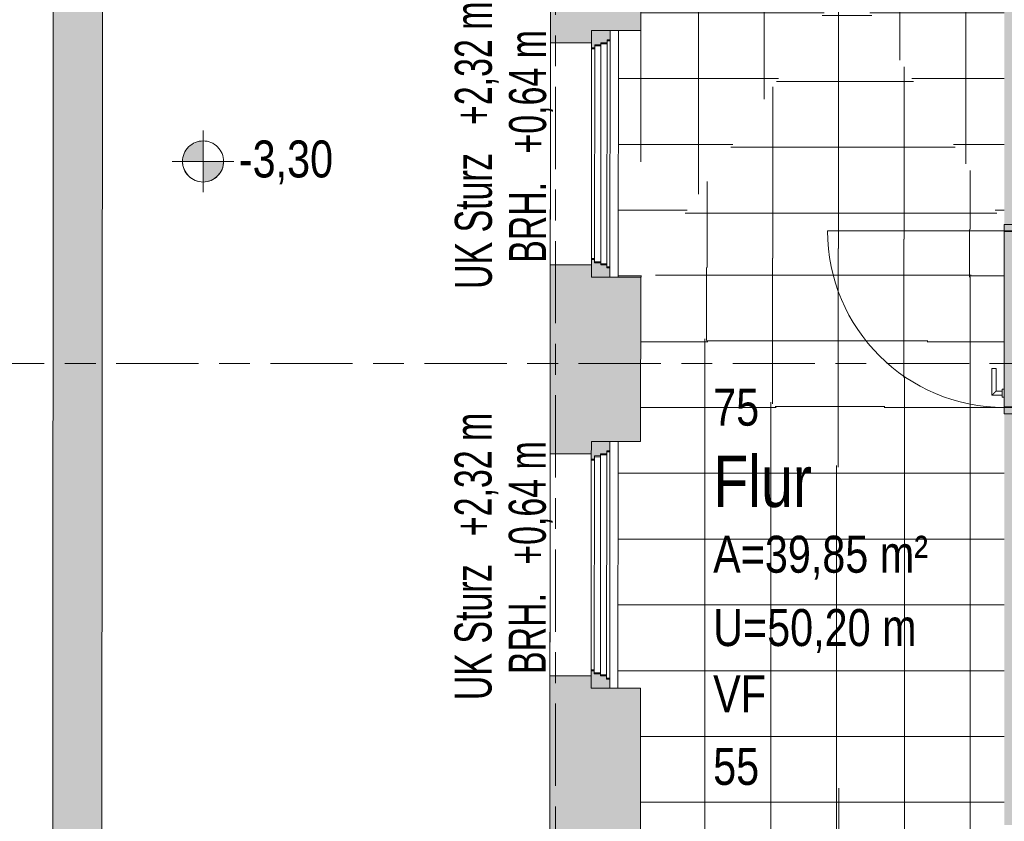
# Model space of a CAD drawing. Header units: metres. Extents: x 2 to 163, y -54 to 869.
# Tile 39 of 78: x 25.66 to 30.46, y -2.25 to 1.65. Entities that reach past the tile are written whole.
import ezdxf

# ---------------------------------------------------------------- set-up
doc = ezdxf.new("R2010")
doc.units = ezdxf.units.M
doc.linetypes.add('_Rasterlinie_', pattern=[0.75, 0.4, -0.1, 0.15, -0.1])
for name, color, linetype, lineweight in [('A_Fenster', 45, 'Continuous', 5), ('A_Fenster-Txt', 129, 'Continuous', 5), ('A_Geschossdecken', 7, 'Continuous', 5), ('A_Geschossdecken_Oberflächenschraffur', 7, 'Continuous', 5), ('A_Hoehenkoten', 124, 'Continuous', 5), ('A_Raster', 128, 'Continuous', 5), ('A_Raum-Txt', 16, 'Continuous', 5), ('A_Tuer', 128, 'Continuous', 5), ('A_Türen_Element', 128, 'Continuous', 5), ('A_Türen_Rahmen', 128, 'Continuous', 5), ('A_Wand', 244, 'Continuous', 5), ('A_Wand_Schraff', 1, 'Continuous', 5), ('A_Öffnung', 128, 'Continuous', 5)]:
    doc.layers.add(name, color=color, linetype=linetype, lineweight=lineweight)
doc.styles.add('Arial Narrow', font='ARIALN.TTF', dxfattribs={"width": 0.8, "height": 0.1799999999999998})
doc.styles.add('Arial_1', font='arial.ttf', dxfattribs={"width": 0.8, "height": 0.1799999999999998})
doc.styles.add('Arial_B', font='txt', dxfattribs={"width": 0.8, "height": 0.25})
pattern_1 = [(0, (56.20742272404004, 4.247), (0, 0.32), []), (90, (56.20742272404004, 4.247), (-0.32, 1.959434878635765e-17), [])]
pattern_2 = [(0, (56.19942272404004, 4.247), (0, 0.32), []), (90, (56.19942272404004, 4.247), (-0.32, 1.959434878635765e-17), [])]
pattern_3 = [(0.001, (56.20742272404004, 4.252), (-5.585053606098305e-06, 0.3199999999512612), []), (90, (56.20742272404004, 4.252), (-0.32, 1.959434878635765e-17), [])]
pattern_4 = [(0, (56.21042272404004, 4.247), (0, 0.32), []), (90, (56.21042272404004, 4.247), (-0.32, 1.959434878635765e-17), [])]
pattern_5 = [(0, (56.16742272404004, 4.247), (0, 0.32), []), (90, (56.16742272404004, 4.247), (-0.32, 1.959434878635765e-17), [])]
pattern_6 = [(0.003999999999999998, (56.20942272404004, 4.235), (-2.234021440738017e-05, 0.3199999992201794), []), (90, (56.20942272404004, 4.235), (-0.32, 1.959434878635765e-17), [])]
pattern_7 = [(0, (56.18842272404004, 4.247), (0, 0.32), []), (90, (56.18842272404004, 4.247), (-0.32, 1.959434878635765e-17), [])]

# ---------------------------------------------------------------- blocks, each defined once
blk = doc.blocks.new('TU DF 1 - Rahmenstock flächenbündig variabel - DL - H - 840 x 2040-8069373-AB-E-1 OK FFB')
at = {"layer": 'A_Tuer', "lineweight": 9}
h = blk.add_hatch(color=253, dxfattribs=at)
h.paths.add_polyline_path([(-0.4600000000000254, 0.05500000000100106), (-0.4600000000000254, -0.05499999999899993), (-0.4150000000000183, -0.05499999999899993), (-0.4150000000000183, 0.01000000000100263), (-0.4300000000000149, 0.01000000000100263), (-0.4300000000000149, 0.05500000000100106)], flags=0)
h.paths.add_polyline_path([(0.4149999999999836, 0.01000000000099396), (0.4149999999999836, -0.05499999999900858), (0.459999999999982, -0.05499999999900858), (0.459999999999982, 0.0550000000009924), (0.4299999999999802, 0.0550000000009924), (0.4299999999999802, 0.01000000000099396)], flags=0)
blk.add_hatch(color=253, dxfattribs=at).paths.add_polyline_path([(-0.4260000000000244, 0.0550000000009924), (-0.4260000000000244, 0.01000000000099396), (0.4259999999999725, 0.01000000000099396), (0.4259999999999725, 0.0550000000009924), (-0.388090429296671, 0.0550000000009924)], flags=0)
at = {"layer": 'A_Tuer', "color": 250, "lineweight": 9}
for p, q in [((-0.3699999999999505, 0.1150000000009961), (-0.3699999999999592, 0.06500000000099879)), ((-0.2399999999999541, 0.1150000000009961), (-0.3699999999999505, 0.1150000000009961)), ((-0.3699999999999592, 0.1150000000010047), (-0.3699999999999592, 0.06500000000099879)), ((-0.2399999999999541, 0.1150000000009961), (-0.3699999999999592, 0.1150000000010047)), ((-0.2399999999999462, 0.1150000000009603), (-0.2399999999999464, 0.0950000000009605)), ((-0.2399999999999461, 0.1150000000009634), (-0.2399999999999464, 0.0950000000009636)), ((-0.4600000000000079, -0.05500000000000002), (-0.4600000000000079, 0.05500000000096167)), ((-0.3799999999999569, 0.06500000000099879), (-0.3799999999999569, 0.05500000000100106)), ((-0.3799999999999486, 0.06500000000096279), (-0.3399999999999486, 0.06500000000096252)), ((-0.3499999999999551, 0.06500000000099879), (-0.3499999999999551, 0.09500000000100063)), ((-0.3499999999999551, 0.09500000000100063), (-0.2399999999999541, 0.09500000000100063)), ((-0.3499999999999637, 0.06500000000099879), (-0.3499999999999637, 0.09500000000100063)), ((-0.3499999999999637, 0.09500000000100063), (-0.2399999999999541, 0.09500000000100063)), ((-0.3399999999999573, 0.05500000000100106), (-0.3399999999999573, 0.06500000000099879)), ((0.4599999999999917, 0.05500000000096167), (0.4599999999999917, -0.05500000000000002)), ((-0.3799999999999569, 0.01000000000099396), (-0.3799999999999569, 1.004900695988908e-12)), ((-0.3399999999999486, 9.624743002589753e-13), (-0.3799999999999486, 9.624743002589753e-13)), ((-0.3699999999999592, 1.004900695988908e-12), (-0.3699999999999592, -0.04999999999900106)), ((-0.3699999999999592, 1.004900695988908e-12), (-0.3699999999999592, -0.04999999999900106)), ((-0.3499999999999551, -0.02999999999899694), (-0.3499999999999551, 1.004900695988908e-12)), ((-0.3499999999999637, -0.02999999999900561), (-0.3499999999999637, 1.004900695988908e-12)), ((-0.3399999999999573, 1.004900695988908e-12), (-0.3399999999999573, 0.01000000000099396)), ((-0.2399999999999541, -0.02999999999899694), (-0.3499999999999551, -0.02999999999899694)), ((-0.2399999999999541, -0.02999999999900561), (-0.3499999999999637, -0.02999999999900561)), ((-0.2399999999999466, -0.02999999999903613), (-0.2399999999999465, -0.0499999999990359)), ((-0.2399999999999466, -0.02999999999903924), (-0.2399999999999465, -0.04999999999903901)), ((-0.3699999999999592, -0.04999999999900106), (-0.2399999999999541, -0.04999999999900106)), ((-0.3699999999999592, -0.04999999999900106), (-0.2399999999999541, -0.04999999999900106))]:
    blk.add_line(p, q, dxfattribs=at)
for points in [[(-0.3499999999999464, 0.09500000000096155), (-0.3499999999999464, 0.09500387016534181), (-0.350172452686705, 0.09517057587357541), (-0.3507348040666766, 0.09573664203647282), (-0.3513149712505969, 0.0963146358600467), (-0.351922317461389, 0.09692184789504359), (-0.3524762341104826, 0.09747975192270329), (-0.3530730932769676, 0.09807100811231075), (-0.3538949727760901, 0.09889615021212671), (-0.354803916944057, 0.09980580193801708), (-0.3555739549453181, 0.1005703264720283), (-0.3561704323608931, 0.101170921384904), (-0.3567833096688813, 0.1017874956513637), (-0.3574099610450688, 0.1024099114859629), (-0.3580477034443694, 0.1030437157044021), (-0.3586938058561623, 0.1036939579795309), (-0.3593455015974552, 0.1043497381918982), (-0.3599999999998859, 0.1050000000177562), (-0.3606544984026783, 0.1056502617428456), (-0.3613061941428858, 0.1063060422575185), (-0.3619522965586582, 0.1069562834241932), (-0.3625900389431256, 0.1075900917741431), (-0.363216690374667, 0.1082124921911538), (-0.3638295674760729, 0.108829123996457), (-0.3644260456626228, 0.1094295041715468), (-0.365003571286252, 0.1100036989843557), (-0.3655596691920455, 0.110555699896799), (-0.3662693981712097, 0.1112702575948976), (-0.3669269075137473, 0.1119287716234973), (-0.3675237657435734, 0.1125202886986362), (-0.3680776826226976, 0.1130781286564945), (-0.3686850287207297, 0.1136853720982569), (-0.3692651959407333, 0.1142633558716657), (-0.3698275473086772, 0.1148294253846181), (-0.3699999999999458, 0.1149961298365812), (-0.3699999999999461, 0.1150000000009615)], [(-0.3499999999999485, 0.09500000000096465), (-0.3499999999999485, 0.09500387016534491), (-0.3501724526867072, 0.09517057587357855), (-0.3507348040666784, 0.0957366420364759), (-0.3513149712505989, 0.09631463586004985), (-0.3519223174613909, 0.09692184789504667), (-0.3524762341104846, 0.09747975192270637), (-0.3530730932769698, 0.09807100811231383), (-0.3538949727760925, 0.09889615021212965), (-0.3548039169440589, 0.09980580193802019), (-0.3555739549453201, 0.1005703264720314), (-0.3561704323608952, 0.1011709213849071), (-0.3567833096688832, 0.1017874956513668), (-0.3574099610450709, 0.102409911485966), (-0.3580477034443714, 0.1030437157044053), (-0.3586938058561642, 0.103693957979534), (-0.3593455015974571, 0.1043497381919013), (-0.3599999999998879, 0.1050000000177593), (-0.3606544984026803, 0.1056502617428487), (-0.3613061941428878, 0.1063060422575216), (-0.3619522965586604, 0.1069562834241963), (-0.3625900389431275, 0.1075900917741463), (-0.3632166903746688, 0.1082124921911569), (-0.3638295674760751, 0.1088291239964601), (-0.364426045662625, 0.10942950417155), (-0.365003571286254, 0.1100036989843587), (-0.3655596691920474, 0.1105556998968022), (-0.3662693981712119, 0.1112702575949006), (-0.3669269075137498, 0.1119287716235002), (-0.3675237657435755, 0.1125202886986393), (-0.3680776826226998, 0.1130781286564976), (-0.3686850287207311, 0.1136853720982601), (-0.369265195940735, 0.1142633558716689), (-0.3698275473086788, 0.1148294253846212), (-0.3699999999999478, 0.1149961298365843), (-0.369999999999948, 0.1150000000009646)], [(-0.3699999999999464, -0.04999999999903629), (-0.3699999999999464, -0.049996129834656), (-0.3698275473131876, -0.04982942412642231), (-0.3692651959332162, -0.04926335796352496), (-0.3686850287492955, -0.04868536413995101), (-0.3680776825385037, -0.04807815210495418), (-0.3675237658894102, -0.04752024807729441), (-0.3669269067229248, -0.04692899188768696), (-0.3661050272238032, -0.04610384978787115), (-0.3651960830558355, -0.04519419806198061), (-0.3644260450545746, -0.04442967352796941), (-0.3638295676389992, -0.04382907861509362), (-0.3632166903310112, -0.04321250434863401), (-0.3625900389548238, -0.0425900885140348), (-0.3619522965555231, -0.04195628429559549), (-0.3613061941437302, -0.04130604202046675), (-0.3606544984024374, -0.04065026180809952), (-0.3600000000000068, -0.03999999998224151), (-0.3593455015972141, -0.03934973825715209), (-0.3586938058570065, -0.03869395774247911), (-0.3580477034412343, -0.03804371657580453), (-0.3574099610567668, -0.03740990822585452), (-0.3567833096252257, -0.03678750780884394), (-0.3561704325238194, -0.03617087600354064), (-0.3555739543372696, -0.0355704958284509), (-0.3549964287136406, -0.03499630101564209), (-0.3544403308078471, -0.03444430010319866), (-0.3537306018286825, -0.03372974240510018), (-0.3530730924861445, -0.03307122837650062), (-0.352476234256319, -0.03247971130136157), (-0.3519223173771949, -0.03192187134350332), (-0.3513149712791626, -0.03131462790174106), (-0.3507348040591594, -0.0307366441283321), (-0.3501724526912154, -0.03017057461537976), (-0.3499999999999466, -0.03000387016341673), (-0.3499999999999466, -0.02999999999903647)], [(-0.3699999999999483, -0.0499999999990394), (-0.3699999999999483, -0.04999612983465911), (-0.3698275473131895, -0.04982942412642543), (-0.3692651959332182, -0.04926335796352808), (-0.3686850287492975, -0.04868536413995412), (-0.3680776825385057, -0.04807815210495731), (-0.3675237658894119, -0.04752024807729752), (-0.366926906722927, -0.04692899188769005), (-0.3661050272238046, -0.04610384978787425), (-0.3651960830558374, -0.04519419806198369), (-0.3644260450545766, -0.04442967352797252), (-0.3638295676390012, -0.04382907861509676), (-0.363216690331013, -0.0432125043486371), (-0.3625900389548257, -0.04259008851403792), (-0.3619522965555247, -0.04195628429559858), (-0.3613061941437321, -0.04130604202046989), (-0.3606544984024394, -0.04065026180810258), (-0.3600000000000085, -0.03999999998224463), (-0.3593455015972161, -0.03934973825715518), (-0.3586938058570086, -0.03869395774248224), (-0.3580477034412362, -0.03804371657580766), (-0.3574099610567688, -0.03740990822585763), (-0.3567833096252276, -0.03678750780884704), (-0.3561704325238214, -0.03617087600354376), (-0.3555739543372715, -0.035570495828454), (-0.3549964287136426, -0.03499630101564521), (-0.354440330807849, -0.03444430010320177), (-0.3537306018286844, -0.03372974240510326), (-0.3530730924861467, -0.03307122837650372), (-0.3524762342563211, -0.03247971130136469), (-0.3519223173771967, -0.03192187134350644), (-0.3513149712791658, -0.03131462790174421), (-0.3507348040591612, -0.03073664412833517), (-0.3501724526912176, -0.03017057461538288), (-0.3499999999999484, -0.03000387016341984), (-0.3499999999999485, -0.02999999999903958)]]:
    blk.add_open_spline(points, degree=3, knots=[0, 0, 0, 0, 0.08333333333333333, 0.125, 0.1666666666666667, 0.2083333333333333, 0.2291666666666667, 0.25, 0.2916666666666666, 0.3333333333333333, 0.3541666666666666, 0.375, 0.3958333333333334, 0.4166666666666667, 0.4375, 0.4583333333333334, 0.4791666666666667, 0.5, 0.5208333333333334, 0.5416666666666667, 0.5625, 0.5833333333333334, 0.6041666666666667, 0.625, 0.6458333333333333, 0.6666666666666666, 0.6875, 0.7083333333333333, 0.75, 0.7708333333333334, 0.7916666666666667, 0.8333333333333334, 0.875, 0.9166666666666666, 1, 1, 1, 1], dxfattribs=at)
at = {"layer": 'A_Türen_Element', "color": 250, "lineweight": 9}
for p, q in [((-0.4260000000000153, 0.05500000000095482), (0.4259999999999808, 0.05500000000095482)), ((-0.4260000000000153, 0.0100000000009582), (-0.4260000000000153, 0.05500000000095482)), ((0.4259999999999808, 0.05500000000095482), (0.4259999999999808, 0.01000000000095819)), ((0.4259999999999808, 0.01000000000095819), (-0.4260000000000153, 0.0100000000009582))]:
    blk.add_line(p, q, dxfattribs=at)
at = {"layer": 'A_Türen_Rahmen', "color": 250, "lineweight": 9}
for p, q in [((-0.430000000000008, 0.05500000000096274), (-0.4600000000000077, 0.05500000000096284)), ((-0.430000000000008, 0.01000000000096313), (-0.430000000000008, 0.05500000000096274)), ((0.4599999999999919, 0.05500000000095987), (0.4299999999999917, 0.05500000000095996)), ((0.4299999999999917, 0.05500000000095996), (0.4299999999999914, 0.01000000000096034)), ((-0.4150000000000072, 0.01000000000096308), (-0.430000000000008, 0.01000000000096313)), ((-0.4150000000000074, -0.05499999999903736), (-0.4150000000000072, 0.01000000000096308)), ((0.4299999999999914, 0.01000000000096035), (0.4149999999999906, 0.0100000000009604)), ((0.4149999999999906, 0.0100000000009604), (0.4149999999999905, -0.05499999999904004)), ((-0.4600000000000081, -0.05499999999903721), (-0.4150000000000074, -0.05499999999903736)), ((0.4149999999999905, -0.05499999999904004), (0.459999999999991, -0.05499999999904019))]:
    blk.add_line(p, q, dxfattribs=at)
at = {"layer": 'A_Öffnung', "color": 250, "lineweight": 9}
blk.add_line((0.4299999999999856, 0.05500000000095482), (0.4299999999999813, 0.9150000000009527), dxfattribs=at)
blk.add_arc((0.4299999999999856, 0.05500000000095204), 0.86, 90.00000000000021, 179.9999999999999, dxfattribs=at)
blk = doc.blocks.new('FE 2 tlg - waagrecht geteilt - 1200 x 1680-8069427-AB-E-1 OK FFB')
at = {"layer": 'A_Fenster', "lineweight": 9}
h = blk.add_hatch(color=253, dxfattribs=at)
h.paths.add_polyline_path([(-0.6000000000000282, -0.1249999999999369), (-0.5550000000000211, -0.1249999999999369), (-0.5550000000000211, -0.1099999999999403), (-0.5400000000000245, -0.1099931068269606), (-0.5400000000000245, -0.0799999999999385), (-0.5300000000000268, -0.0799965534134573), (-0.5300000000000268, -0.04999999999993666), (-0.5150000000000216, -0.04999310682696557), (-0.5150000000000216, -0.03499999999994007), (-0.6000000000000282, -0.03499999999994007)], flags=0)
h.paths.add_polyline_path([(0.5149999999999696, -0.04999999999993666), (0.5299999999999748, -0.04999999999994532), (0.5299999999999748, -0.0799999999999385), (0.5399999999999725, -0.0799999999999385), (0.5399999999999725, -0.1099999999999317), (0.5549999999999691, -0.109999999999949), (0.5549999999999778, -0.1249999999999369), (0.5999999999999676, -0.1249999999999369), (0.5999999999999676, -0.03499999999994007), (0.5149999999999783, -0.03499999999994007), (0.5149999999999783, -0.04928311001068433)], flags=0)
at = {"layer": 'A_Fenster', "color": 250, "lineweight": 9}
for p, q in [((-0.5150000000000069, -0.03499999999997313), (-0.6000000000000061, -0.03499999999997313)), ((-0.6000000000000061, -0.03499999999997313), (-0.6000000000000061, -0.124999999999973)), ((-0.515000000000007, -0.04999999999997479), (-0.5150000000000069, -0.03499999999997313)), ((-0.515000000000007, -0.03499999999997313), (-0.5100000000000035, -0.03499999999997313)), ((-0.5100000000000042, -0.03499999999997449), (0.5099999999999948, -0.03499999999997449)), ((-0.5100000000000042, -0.04999999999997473), (-0.5100000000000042, -0.03499999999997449)), ((0.5099999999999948, -0.03499999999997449), (0.5099999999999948, -0.04999999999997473)), ((0.5099999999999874, -0.03499999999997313), (0.5149999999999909, -0.03499999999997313)), ((0.5999999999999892, -0.03499999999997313), (0.5149999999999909, -0.03499999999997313)), ((0.5149999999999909, -0.03499999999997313), (0.5149999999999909, -0.04999999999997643)), ((0.5999999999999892, -0.124999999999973), (0.5999999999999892, -0.03499999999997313)), ((-0.5400000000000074, -0.1099999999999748), (-0.5400000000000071, -0.07999999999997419)), ((-0.5400000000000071, -0.07999999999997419), (-0.5350000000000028, -0.0799999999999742)), ((-0.5350000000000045, -0.07999999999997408), (0.5349999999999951, -0.07999999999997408)), ((-0.5350000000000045, -0.1099999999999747), (-0.5350000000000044, -0.07999999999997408)), ((-0.5300000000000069, -0.0799999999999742), (-0.5300000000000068, -0.04999999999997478)), ((-0.5300000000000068, -0.04999999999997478), (-0.525000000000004, -0.04999999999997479)), ((-0.5250000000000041, -0.0499999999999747), (0.5249999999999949, -0.0499999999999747)), ((-0.5250000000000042, -0.07999999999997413), (-0.5250000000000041, -0.04999999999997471)), ((0.5249999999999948, -0.04999999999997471), (0.5249999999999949, -0.07999999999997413)), ((0.5249999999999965, -0.04999999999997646), (0.5299999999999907, -0.04999999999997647)), ((0.5299999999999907, -0.04999999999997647), (0.5299999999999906, -0.0799999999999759)), ((0.5349999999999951, -0.07999999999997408), (0.5349999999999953, -0.1099999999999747)), ((0.5349999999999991, -0.07999999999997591), (0.5399999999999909, -0.07999999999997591)), ((0.5399999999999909, -0.07999999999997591), (0.539999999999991, -0.1099999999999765)), ((-0.6000000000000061, -0.124999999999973), (-0.5550000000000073, -0.124999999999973)), ((-0.5550000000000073, -0.124999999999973), (-0.5550000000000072, -0.1099999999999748)), ((-0.5550000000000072, -0.1099999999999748), (-0.5500000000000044, -0.1099999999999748)), ((-0.5500000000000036, -0.124999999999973), (-0.5550000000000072, -0.124999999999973)), ((-0.5500000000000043, -0.1099999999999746), (0.549999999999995, -0.1099999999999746)), ((-0.5500000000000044, -0.1249999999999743), (-0.5500000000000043, -0.1099999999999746)), ((0.5499999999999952, -0.1249999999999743), (-0.5500000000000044, -0.1249999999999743)), ((0.5499999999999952, -0.1099999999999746), (0.5499999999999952, -0.1249999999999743)), ((0.5499999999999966, -0.1099999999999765), (0.554999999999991, -0.1099999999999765)), ((0.554999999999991, -0.124999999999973), (0.5499999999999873, -0.124999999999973)), ((0.554999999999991, -0.1099999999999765), (0.554999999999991, -0.124999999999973)), ((0.554999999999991, -0.124999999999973), (0.5999999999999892, -0.124999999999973))]:
    blk.add_line(p, q, dxfattribs=at)
blk = doc.blocks.new('Höhenkoten - Kreuz gefüllt-6114407-AB-E-1 OK FFB')
at = {"layer": 'A_Hoehenkoten'}
h = blk.add_hatch(color=256, dxfattribs=at)
edge = h.paths.add_edge_path(flags=0)
edge.add_line((0.0009996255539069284, 0.001399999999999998), (2.602085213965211e-18, 0.001399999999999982))
edge.add_line((2.643718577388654e-18, 0.001399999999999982), (-1.3747336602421e-17, 0.002399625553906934))
edge.add_arc((-2.379346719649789e-18, 0.001400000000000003), 0.0009996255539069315, -6.821210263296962e-13, 90.00000000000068, ccw=False)
h = blk.add_hatch(color=256, dxfattribs=at)
edge = h.paths.add_edge_path(flags=0)
edge.add_line((-0.0009996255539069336, 0.0014), (1.517883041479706e-18, 0.001400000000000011))
edge.add_line((1.586231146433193e-18, 0.001400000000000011), (1.255766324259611e-17, 0.0004003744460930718))
edge.add_arc((-3.304648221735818e-18, 0.001400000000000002), 0.0009996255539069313, 180, 270.00000000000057, ccw=False)
for p, q in [((1.614939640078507e-18, 0.002899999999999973), (1.614939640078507e-18, -0.000100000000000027)), ((5.287437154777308e-19, 0.001399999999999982), (1.691979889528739e-17, 0.002399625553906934)), ((9.253015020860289e-19, 0.002399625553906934), (9.253015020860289e-19, 0.0014)), ((-1.3747336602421e-17, 0.002399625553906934), (2.643718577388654e-18, 0.001399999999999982)), ((2.114974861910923e-18, 0.0014), (2.114974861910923e-18, 0.002399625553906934)), ((-0.001499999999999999, 0.0014), (0.001500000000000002, 0.0014)), ((-0.0009996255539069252, 0.001399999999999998), (5.287437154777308e-19, 0.001399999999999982)), ((-3.965577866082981e-18, 0.001400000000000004), (-0.0009996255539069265, 0.0014)), ((1.586231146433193e-18, 0.001400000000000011), (-0.0009996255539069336, 0.0014)), ((-0.0009996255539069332, 0.0014), (2.114974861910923e-18, 0.0014)), ((0.0009996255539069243, 0.001400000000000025), (-2.78912309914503e-17, 0.00140000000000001)), ((-2.790857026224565e-17, 0.00140000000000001), (-1.330231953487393e-17, 0.0004003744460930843)), ((2.643718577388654e-19, 0.0004003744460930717), (-3.965577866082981e-18, 0.001400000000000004)), ((9.253015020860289e-19, 0.0014), (0.0009996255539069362, 0.0014)), ((2.643718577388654e-18, 0.001399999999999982), (0.0009996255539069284, 0.001399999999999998)), ((0.0009996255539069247, 0.0014), (2.247160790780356e-18, 0.001400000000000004)), ((2.247160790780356e-18, 0.001400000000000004), (-1.850603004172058e-18, 0.0004003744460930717)), ((1.255766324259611e-17, 0.0004003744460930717), (1.586231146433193e-18, 0.001400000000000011))]:
    blk.add_line(p, q, dxfattribs=at)
for centre, radius, start, end in [((6.080552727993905e-18, 0.001400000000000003), 0.0009996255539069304, 89.99999999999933, 180.0000000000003), ((-2.643718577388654e-18, 0.001400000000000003), 0.0009996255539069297, 89.9999999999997, 179.9999999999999), ((4.362135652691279e-18, 0.001400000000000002), 0.000999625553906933, 359.9999999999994, 89.99999999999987), ((-2.379346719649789e-18, 0.001400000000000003), 0.0009996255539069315, 359.9999999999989, 90.00000000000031), ((4.229949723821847e-18, 0.001400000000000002), 0.0009996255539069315, 180.0000000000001, 269.9999999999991), ((-3.304648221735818e-18, 0.001400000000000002), 0.0009996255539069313, 179.9999999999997, 270.0000000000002), ((-6.117054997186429e-18, 0.001400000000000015), 0.0009996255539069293, 269.9999999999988, 3.053332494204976e-13), ((-6.609296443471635e-18, 0.001400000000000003), 0.0009996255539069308, 269.9999999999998, 359.9999999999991)]:
    blk.add_arc(centre, radius, start, end, dxfattribs=at)

msp = doc.modelspace()

# ---------------------------------------------------------------- hatches: boundary and pattern name
at = {"layer": 'A_Geschossdecken_Oberflächenschraffur'}
h = msp.add_hatch(dxfattribs=at)
h.set_pattern_fill('FP_12', color=9, style=0, pattern_type=2)
h.set_pattern_definition(pattern_7)
h.paths.add_polyline_path([(30.45630802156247, 0.6571963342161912), (30.45630802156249, 3.886473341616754), (29.69611487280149, 1.85514050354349), (30.05216502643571, 1.294061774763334)], flags=0)
h = msp.add_hatch(dxfattribs=at)
h.set_pattern_fill('FP_12', color=9, style=0, pattern_type=2)
h.set_pattern_definition(pattern_7)
h.paths.add_polyline_path([(30.45630802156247, 0.6571963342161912), (30.45630802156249, 3.886473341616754), (29.69611487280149, 1.85514050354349), (30.05216502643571, 1.294061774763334)], flags=0)
h = msp.add_hatch(dxfattribs=at)
h.set_pattern_fill('FP_123', color=9, style=0, pattern_type=2)
h.set_pattern_definition(pattern_5)
h.paths.add_polyline_path([(28.68724444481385, 0.4014747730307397), (29.69611487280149, 1.85514050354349), (28.6886265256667, 2.406474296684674), (28.68724455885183, 0.4016402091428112)], flags=0)
h = msp.add_hatch(dxfattribs=at)
h.set_pattern_fill('FP_123', color=9, style=0, pattern_type=2)
h.set_pattern_definition(pattern_5)
h.paths.add_polyline_path([(28.68724444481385, 0.4014747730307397), (29.69611487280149, 1.85514050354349), (28.6886265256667, 2.406474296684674), (28.68724455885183, 0.4016402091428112)], flags=0)
h = msp.add_hatch(dxfattribs=at)
h.set_pattern_fill('FP_130', color=9, style=0, pattern_type=2)
h.set_pattern_definition(pattern_6)
h.paths.add_polyline_path([(28.68724444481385, 0.4014747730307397), (30.45630802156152, 0.6571963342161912), (29.69611487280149, 1.85514050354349), (28.68735926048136, 0.4016402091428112)], flags=0)
h = msp.add_hatch(dxfattribs=at)
h.set_pattern_fill('FP_130', color=9, style=0, pattern_type=2)
h.set_pattern_definition(pattern_6)
h.paths.add_polyline_path([(28.68724444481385, 0.4014747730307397), (30.45630802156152, 0.6571963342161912), (29.69611487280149, 1.85514050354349), (28.68735926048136, 0.4016402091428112)], flags=0)
h = msp.add_hatch(dxfattribs=at)
h.set_pattern_fill('FP_1', color=9, style=0, pattern_type=2)
h.set_pattern_definition(pattern_1)
h.paths.add_polyline_path([(28.68724444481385, 0.4014747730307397), (28.68807162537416, 1.601474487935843), (28.57807165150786, 1.601474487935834), (28.57807165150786, 0.4015505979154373), (28.67605688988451, 0.4014824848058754)], flags=0)
h = msp.add_hatch(dxfattribs=at)
h.set_pattern_fill('FP_1', color=9, style=0, pattern_type=2)
h.set_pattern_definition(pattern_1)
h.paths.add_polyline_path([(28.68724444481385, 0.4014747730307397), (28.68807162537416, 1.601474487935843), (28.57807165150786, 1.601474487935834), (28.57807165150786, 0.4015505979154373), (28.67605688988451, 0.4014824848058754)], flags=0)
h = msp.add_hatch(dxfattribs=at)
h.set_pattern_fill('FP_121', color=9, style=0, pattern_type=2)
h.set_pattern_definition(pattern_3)
h.paths.add_polyline_path([(29.66789844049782, -0.5420906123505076), (30.45630802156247, 0.6571963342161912), (28.68724444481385, 0.4014747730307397), (29.64818887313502, -0.5231264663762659)], flags=0)
h = msp.add_hatch(dxfattribs=at)
h.set_pattern_fill('FP_121', color=9, style=0, pattern_type=2)
h.set_pattern_definition(pattern_3)
h.paths.add_polyline_path([(29.66789844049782, -0.5420906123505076), (30.45630802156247, 0.6571963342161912), (28.68724444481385, 0.4014747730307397), (29.64818887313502, -0.5231264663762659)], flags=0)
h = msp.add_hatch(dxfattribs=at)
h.set_pattern_fill('FP_11', color=9, style=0, pattern_type=2)
h.set_pattern_definition(pattern_4)
h.paths.add_polyline_path([(29.66789844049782, -0.5420906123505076), (30.45630802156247, -0.2628036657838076), (30.45630802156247, -0.1828036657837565), (30.44630802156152, -0.1821221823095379), (30.44630802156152, -0.1728036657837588), (30.39630802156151, -0.1724605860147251), (30.39664876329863, -0.0428036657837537), (30.41630802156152, -0.0428036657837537), (30.41630802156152, -0.1528036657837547), (30.44630802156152, -0.1528036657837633), (30.44630802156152, -0.1428036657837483), (30.45630802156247, -0.1428036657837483), (30.45630802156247, 0.6571963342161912), (29.7539420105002, -0.4112056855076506)], flags=0)
h = msp.add_hatch(dxfattribs=at)
h.set_pattern_fill('FP_11', color=9, style=0, pattern_type=2)
h.set_pattern_definition(pattern_4)
h.paths.add_polyline_path([(29.66789844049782, -0.5420906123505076), (30.45630802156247, -0.2628036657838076), (30.45630802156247, -0.1828036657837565), (30.44630802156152, -0.1821221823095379), (30.44630802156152, -0.1728036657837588), (30.39630802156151, -0.1724605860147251), (30.39664876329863, -0.0428036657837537), (30.41630802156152, -0.0428036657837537), (30.41630802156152, -0.1528036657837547), (30.44630802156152, -0.1528036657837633), (30.44630802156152, -0.1428036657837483), (30.45630802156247, -0.1428036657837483), (30.45630802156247, 0.6571963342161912), (29.7539420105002, -0.4112056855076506)], flags=0)
h = msp.add_hatch(dxfattribs=at)
h.set_pattern_fill('FP_1', color=9, style=0, pattern_type=2)
h.set_pattern_definition(pattern_1)
h.paths.add_polyline_path([(30.45630802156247, -0.2328036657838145), (30.50130802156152, -0.2328036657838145), (30.50130802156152, -0.228803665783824), (30.45630802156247, -0.228803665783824)], flags=0)
h.paths.add_polyline_path([(30.50130802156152, -0.2178036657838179), (30.56630802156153, -0.2178036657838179), (30.56630802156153, 0.612196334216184), (30.50130802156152, 0.612196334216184), (30.50130802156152, -0.1428036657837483), (30.51130802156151, -0.1434851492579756), (30.51130802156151, -0.1528036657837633), (30.54130802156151, -0.152803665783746), (30.54164876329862, -0.0428036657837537), (30.56130802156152, -0.0428036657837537), (30.56096727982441, -0.1728036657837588), (30.51130802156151, -0.1728036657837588), (30.51130802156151, -0.1828036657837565), (30.50130802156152, -0.1828036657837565), (30.50130802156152, -0.2151756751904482)], flags=0)
h.paths.add_polyline_path([(30.45630802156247, 0.6231963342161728), (30.50130802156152, 0.6231963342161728), (30.50130802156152, 0.6271963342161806), (30.45630802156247, 0.6271963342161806)], flags=0)
h = msp.add_hatch(dxfattribs=at)
h.set_pattern_fill('FP_1', color=9, style=0, pattern_type=2)
h.set_pattern_definition(pattern_1)
h.paths.add_polyline_path([(30.45630802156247, -0.2328036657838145), (30.50130802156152, -0.2328036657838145), (30.50130802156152, -0.228803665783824), (30.45630802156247, -0.228803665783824)], flags=0)
h.paths.add_polyline_path([(30.50130802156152, -0.2178036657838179), (30.56630802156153, -0.2178036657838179), (30.56630802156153, 0.612196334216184), (30.50130802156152, 0.612196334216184), (30.50130802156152, -0.1428036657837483), (30.51130802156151, -0.1434851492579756), (30.51130802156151, -0.1528036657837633), (30.54130802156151, -0.152803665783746), (30.54164876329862, -0.0428036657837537), (30.56130802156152, -0.0428036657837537), (30.56096727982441, -0.1728036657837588), (30.51130802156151, -0.1728036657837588), (30.51130802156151, -0.1828036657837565), (30.50130802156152, -0.1828036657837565), (30.50130802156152, -0.2151756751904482)], flags=0)
h.paths.add_polyline_path([(30.45630802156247, 0.6231963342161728), (30.50130802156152, 0.6231963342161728), (30.50130802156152, 0.6271963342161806), (30.45630802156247, 0.6271963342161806)], flags=0)
h = msp.add_hatch(dxfattribs=at)
h.set_pattern_fill('FP_120', color=9, style=0, pattern_type=2)
h.set_pattern_definition(pattern_2)
h.paths.add_polyline_path([(28.68586581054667, -1.598524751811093), (29.66789844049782, -0.5420906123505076), (28.68724444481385, 0.4014747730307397), (28.68586592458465, -1.598359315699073)], flags=0)
h = msp.add_hatch(dxfattribs=at)
h.set_pattern_fill('FP_120', color=9, style=0, pattern_type=2)
h.set_pattern_definition(pattern_2)
h.paths.add_polyline_path([(28.68586581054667, -1.598524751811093), (29.66789844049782, -0.5420906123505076), (28.68724444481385, 0.4014747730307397), (28.68586592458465, -1.598359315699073)], flags=0)
h = msp.add_hatch(dxfattribs=at)
h.set_pattern_fill('FP_122', color=9, style=0, pattern_type=2)
h.set_pattern_definition(pattern_4)
h.paths.add_polyline_path([(29.64818887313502, -2.302439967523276), (30.45630802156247, -0.2628036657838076), (29.66789844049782, -0.5420906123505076), (29.65607018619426, -1.598524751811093)], flags=0)
h = msp.add_hatch(dxfattribs=at)
h.set_pattern_fill('FP_122', color=9, style=0, pattern_type=2)
h.set_pattern_definition(pattern_4)
h.paths.add_polyline_path([(29.64818887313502, -2.302439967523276), (30.45630802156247, -0.2628036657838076), (29.66789844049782, -0.5420906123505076), (29.65607018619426, -1.598524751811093)], flags=0)
h = msp.add_hatch(dxfattribs=at)
h.set_pattern_fill('FP_11', color=9, style=0, pattern_type=2)
h.set_pattern_definition(pattern_4)
h.paths.add_polyline_path([(30.45630802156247, -3.271535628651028), (30.45630802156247, -0.2628036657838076), (29.64818887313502, -2.302439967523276), (30.20261576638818, -2.967308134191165)], flags=0)
h = msp.add_hatch(dxfattribs=at)
h.set_pattern_fill('FP_11', color=9, style=0, pattern_type=2)
h.set_pattern_definition(pattern_4)
h.paths.add_polyline_path([(30.45630802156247, -3.271535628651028), (30.45630802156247, -0.2628036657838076), (29.64818887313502, -2.302439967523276), (30.20261576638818, -2.967308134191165)], flags=0)
h = msp.add_hatch(dxfattribs=at)
h.set_pattern_fill('FP_1', color=9, style=0, pattern_type=2)
h.set_pattern_definition(pattern_1)
h.paths.add_polyline_path([(28.68586581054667, -1.598524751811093), (28.68669299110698, -0.3985250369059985), (28.57669301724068, -0.3985250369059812), (28.57669301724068, -1.598448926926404), (28.68531435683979, -1.598524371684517)], flags=0)
h = msp.add_hatch(dxfattribs=at)
h.set_pattern_fill('FP_1', color=9, style=0, pattern_type=2)
h.set_pattern_definition(pattern_1)
h.paths.add_polyline_path([(28.68586581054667, -1.598524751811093), (28.68669299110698, -0.3985250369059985), (28.57669301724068, -0.3985250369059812), (28.57669301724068, -1.598448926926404), (28.68531435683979, -1.598524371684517)], flags=0)
h = msp.add_hatch(dxfattribs=at)
h.set_pattern_fill('FP_120', color=9, style=0, pattern_type=2)
h.set_pattern_definition(pattern_2)
h.paths.add_polyline_path([(29.64818887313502, -2.302439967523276), (29.66789844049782, -0.5420906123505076), (28.68586581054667, -1.598524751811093)], flags=0)
h = msp.add_hatch(dxfattribs=at)
h.set_pattern_fill('FP_120', color=9, style=0, pattern_type=2)
h.set_pattern_definition(pattern_2)
h.paths.add_polyline_path([(29.64818887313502, -2.302439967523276), (29.66789844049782, -0.5420906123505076), (28.68586581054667, -1.598524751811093)], flags=0)
h = msp.add_hatch(dxfattribs=at)
h.set_pattern_fill('FP_120', color=9, style=0, pattern_type=2)
h.set_pattern_definition(pattern_2)
h.paths.add_polyline_path([(28.6844871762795, -3.598524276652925), (29.64818887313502, -2.302439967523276), (28.68586581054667, -1.598524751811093), (28.68448729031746, -3.598358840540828)], flags=0)
h = msp.add_hatch(dxfattribs=at)
h.set_pattern_fill('FP_120', color=9, style=0, pattern_type=2)
h.set_pattern_definition(pattern_2)
h.paths.add_polyline_path([(28.6844871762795, -3.598524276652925), (29.64818887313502, -2.302439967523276), (28.68586581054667, -1.598524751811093), (28.68448729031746, -3.598358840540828)], flags=0)
at = {"layer": 'A_Wand_Schraff', "lineweight": 9}
for points in [[(26.05597327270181, -15.94958390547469), (26.07130802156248, 6.286473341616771), (25.83130796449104, 6.286473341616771), (25.81597321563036, -15.94958390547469)], [(28.68807162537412, 1.601474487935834), (28.68862652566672, 2.406474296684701), (28.24862649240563, 2.406577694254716), (28.24807172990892, 1.60177778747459), (28.67605688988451, 1.601482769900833)], [(28.68669299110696, -0.3985250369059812), (28.68724444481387, 0.401474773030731), (28.24724441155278, 0.4015781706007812), (28.24669309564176, -0.3982217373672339), (28.67605688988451, -0.3985177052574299)], [(28.68531435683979, -2.398524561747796), (28.68586581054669, -1.598524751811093), (28.2458657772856, -1.598421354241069), (28.24531446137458, -2.39822126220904), (28.67605688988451, -2.398518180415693)]]:
    msp.add_hatch(color=253, dxfattribs=at).paths.add_polyline_path(points, flags=0)
h = msp.add_hatch(color=253, dxfattribs=at)
h.paths.add_polyline_path([(30.45630802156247, -1.763595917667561), (30.5663080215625, -1.76352655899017), (30.5663080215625, -0.2628036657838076), (30.45630802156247, -0.2628036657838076), (30.45630802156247, -1.546851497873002)], flags=0)
h.paths.add_polyline_path([(30.5663080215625, 0.6571963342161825), (30.5663080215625, 2.196473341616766), (30.45630802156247, 2.196473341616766), (30.45630802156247, 0.6571963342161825)], flags=0)
h = msp.add_hatch(color=253, dxfattribs=at)
h.paths.add_polyline_path([(28.44724450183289, 0.4016402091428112), (28.4472445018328, 0.4616402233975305), (28.2472859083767, 0.461778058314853), (28.24724454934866, 0.4017780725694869)], flags=0)
h.paths.add_polyline_path([(28.44803032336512, 1.541639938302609), (28.44801309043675, 1.601639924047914), (28.24807163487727, 1.601639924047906), (28.24803037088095, 1.541777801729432), (28.44801309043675, 1.541639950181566)], flags=0)
h = msp.add_hatch(color=253, dxfattribs=at)
h.paths.add_polyline_path([(28.44586586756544, -1.598359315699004), (28.44586586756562, -1.538359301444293), (28.24590727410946, -1.538221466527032), (28.2458659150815, -1.598221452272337)], flags=0)
h.paths.add_polyline_path([(28.44665168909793, -0.4583595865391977), (28.44663445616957, -0.398359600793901), (28.24669300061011, -0.3983596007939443), (28.24665173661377, -0.4582217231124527), (28.44663445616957, -0.4583595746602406)], flags=0)
h = msp.add_hatch(color=253, dxfattribs=at)
h.paths.add_polyline_path([(30.45630802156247, -2.263596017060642), (36.74630802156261, -2.259629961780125), (36.74630802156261, -1.759629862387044), (30.45630802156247, -1.763595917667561)], flags=0)
h.paths.add_polyline_path([(37.04630802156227, -2.259440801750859), (37.23546910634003, -2.2593215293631), (37.23515383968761, -1.7593216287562), (37.04630802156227, -1.759440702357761)], flags=0)
h.paths.add_polyline_path([(38.15546892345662, -2.258741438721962), (38.48487087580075, -2.258533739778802), (38.48487087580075, -1.758533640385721), (38.15515365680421, -1.758741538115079), (38.15546787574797, -2.257079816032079)], flags=0)

# ---------------------------------------------------------------- linework, layer by layer
at = {"layer": 'A_Geschossdecken', "color": 253, "lineweight": 9}
msp.add_line((28.23597327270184, -15.94958390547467), (28.24945375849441, 4.232766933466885), dxfattribs=at)
at = {"layer": 'A_Raster', "linetype": '_Rasterlinie_', "lineweight": 9}
for p, q in [((28.27224714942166, -53.07299776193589), (28.2722471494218, 37.06211742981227)), ((87.28474686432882, -0.018403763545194), (15.42715808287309, -0.01840376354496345))]:
    msp.add_line(p, q, dxfattribs=at)
at = {"layer": 'A_Wand', "color": 250, "lineweight": 9}
for p, q in [((25.83130796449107, 6.286473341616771), (25.81580770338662, -16.18958390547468)), ((26.05597327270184, -15.94958390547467), (26.07130802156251, 6.286473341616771)), ((28.24669309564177, -0.3982217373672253), (28.2494538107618, 3.606777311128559)), ((28.68807162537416, 1.601474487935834), (28.68862652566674, 2.406474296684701)), ((28.53807166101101, 1.601577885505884), (28.68807162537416, 1.601474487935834)), ((28.57807165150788, 1.601550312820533), (28.57724447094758, 0.4015505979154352)), ((28.24803037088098, 1.541777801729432), (28.44803032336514, 1.541639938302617)), ((28.44728586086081, 0.4616401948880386), (28.24728590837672, 0.461778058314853)), ((28.6872444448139, 0.401474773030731), (28.5372444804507, 0.4015781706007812)), ((28.68669299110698, -0.3985250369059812), (28.6872444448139, 0.401474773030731)), ((28.24251928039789, -6.453220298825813), (28.24669309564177, -0.3982217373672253)), ((28.53669302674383, -0.3984216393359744), (28.68669299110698, -0.3985250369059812)), ((28.5766930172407, -0.3984492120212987), (28.57586583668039, -1.598448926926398)), ((28.24665173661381, -0.4582217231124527), (28.44665168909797, -0.4583595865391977)), ((28.44590722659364, -1.538359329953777), (28.24590727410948, -1.538221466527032)), ((28.68586581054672, -1.598524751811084), (28.53586584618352, -1.598421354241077)), ((28.68531435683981, -2.398524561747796), (28.68586581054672, -1.598524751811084))]:
    msp.add_line(p, q, dxfattribs=at)

# ---------------------------------------------------------------- block references
at = {"layer": 'A_Fenster', "color": 250, "lineweight": 9, "rotation": 89.96050503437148}
for p in [(28.41265810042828, 1.001664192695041), (28.4112794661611, -0.9983353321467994)]:
    msp.add_blockref('FE 2 tlg - waagrecht geteilt - 1200 x 1680-8069427-AB-E-1 OK FFB', p, dxfattribs=at)
at = {"layer": 'A_Hoehenkoten', "extrusion": (0, 0, -1), "xscale": 99.99999999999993, "yscale": 99.99999999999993, "zscale": 99.99999999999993}
msp.add_blockref('Höhenkoten - Kreuz gefüllt-6114407-AB-E-1 OK FFB', (-26.55731428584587, 0.8242201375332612), dxfattribs=at)
at = {"layer": 'A_Tuer', "color": 250, "lineweight": 9, "rotation": 89.99999999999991}
msp.add_blockref('TU DF 1 - Rahmenstock flächenbündig variabel - DL - H - 840 x 2040-8069373-AB-E-1 OK FFB', (30.51130802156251, 0.1971963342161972), dxfattribs=at)

# ---------------------------------------------------------------- texts
at = {"layer": 'A_Fenster-Txt', "char_height": 0.1799999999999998, "attachment_point": 1, "rotation": 90, "style": 'Arial Narrow'}
for s, insert, width in [('BRH.   +0,64 m', (28.0462188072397, 0.4710759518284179), 1.321180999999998), ('UK Sturz   +2,32 m', (27.78250272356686, 0.3440577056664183), 1.629028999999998), ('BRH.   +0,64 m', (28.04484017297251, -1.528923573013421), 1.321180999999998), ('UK Sturz   +2,32 m', (27.78112408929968, -1.65594181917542), 1.629028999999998)]:
    msp.add_mtext(s, dxfattribs=dict(at, insert=insert, width=width))
at = {"layer": 'A_Hoehenkoten', "insert": (26.73144128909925, 1.066377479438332), "char_height": 0.18, "width": 0.5420951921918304, "attachment_point": 1, "line_spacing_factor": 0.9417779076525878, "style": 'Arial_1'}
msp.add_mtext('-3,30', dxfattribs=at)
at = {"layer": 'A_Raum-Txt', "attachment_point": 1}
for s, insert, char_height, width, style in [('75', (29.03953243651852, -0.1409837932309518), 0.1799999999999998, 0.2693669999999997, 'Arial_1'), ('Flur', (29.03953243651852, -0.4664230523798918), 0.2499999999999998, 0.6413499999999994, 'Arial_B'), ('A=39,85 m²', (29.03953243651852, -0.8562476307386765), 0.1799999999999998, 1.244218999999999, 'Arial_1'), ('U=50,20 m', (29.03953243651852, -1.212917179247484), 0.1799999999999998, 1.180083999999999, 'Arial_1'), ('VF', (29.03953243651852, -1.5355315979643), 0.1799999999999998, 0.3078479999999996, 'Arial_1'), ('55', (29.03953243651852, -1.888168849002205), 0.1799999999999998, 0.2693669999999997, 'Arial_1')]:
    msp.add_mtext(s, dxfattribs=dict(at, insert=insert, char_height=char_height, width=width, style=style))

doc.saveas('drawing.dxf')
